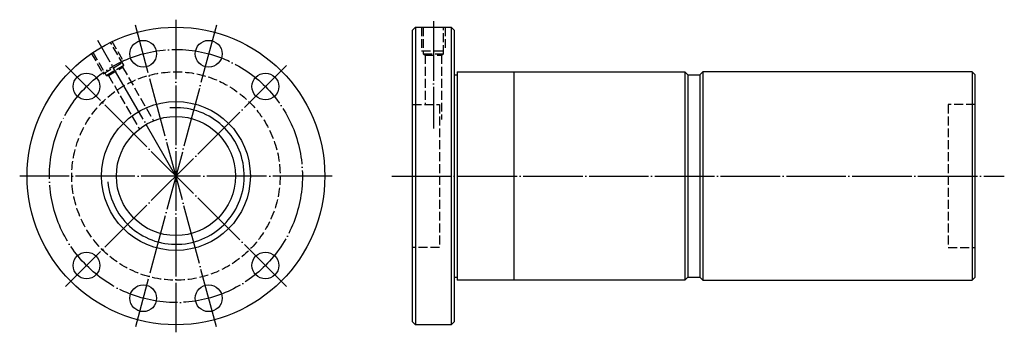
# Model space of a CAD drawing. Header units: millimetres. Extents: x -31 to 300, y 148 to 252.
import ezdxf

# ---------------------------------------------------------------- set-up
doc = ezdxf.new("R2010")
doc.units = ezdxf.units.MM
for name, pattern in [('CENTER', [22, 20, -1, 0, -1]), ('DASHED', [4, 3, -1]), ('THIN', [200000, 200000, 0])]:
    doc.linetypes.add(name, pattern=pattern)
doc.layers.add('NT', color=7, linetype='Continuous')

msp = doc.modelspace()

# ---------------------------------------------------------------- linework, layer by layer
at = {"layer": 'NT', "color": 3, "linetype": 'CENTER'}
for p, q in [((21.5, 252.5), (21.5, 147.5)), ((108, 252), (108, 216)), ((35.09, 250.71), (7.91, 149.29)), ((35.09, 149.29), (7.91, 250.71)), ((21.5, 200), (-4.75, 245.47)), ((58.62, 237.12), (-15.62, 162.88)), ((58.62, 162.88), (-15.62, 237.12)), ((74, 200), (-31, 200)), ((94, 200), (299.81, 200))]:
    msp.add_line(p, q, dxfattribs=at)
at = {"layer": 'NT', "color": 16, "linetype": 'Continuous'}
for p, q in [((101, 249), (102, 250)), ((101, 151), (101, 249)), ((102, 250), (114, 250)), ((102, 250), (102, 150)), ((114, 250), (115, 249)), ((114, 250), (114, 150)), ((115, 249), (115, 151)), ((116, 235), (116, 165)), ((116, 235), (192.5, 235)), ((135, 235), (135, 165)), ((192.5, 235), (193.5, 234)), ((192.5, 235), (192.5, 165)), ((198.5, 235), (197.5, 234)), ((289, 235), (198.5, 235)), ((198.5, 235), (198.5, 165)), ((289, 235), (289, 165)), ((289, 235), (290, 234)), ((115, 234), (116, 234)), ((193.5, 234), (193.5, 166)), ((193.5, 234), (197.5, 234)), ((197.5, 234), (197.5, 166)), ((290, 166), (290, 234)), ((115, 166), (116, 166)), ((193.5, 166), (192.5, 165)), ((193.5, 166), (197.5, 166)), ((197.5, 166), (198.5, 165)), ((289, 165), (290, 166)), ((192.5, 165), (116, 165)), ((198.5, 165), (289, 165)), ((102, 150), (101, 151)), ((114, 150), (102, 150)), ((115, 151), (114, 150))]:
    msp.add_line(p, q, dxfattribs=at)
at = {"layer": 'NT', "color": 1, "linetype": 'DASHED'}
for p, q in [((104, 250), (104, 242)), ((112, 250), (112, 242)), ((-0.04, 245.3), (3.96, 238.37)), ((104, 242), (112, 242)), ((-6.96, 241.3), (-2.96, 234.37)), ((-2.96, 234.37), (3.96, 238.37)), ((104.6, 241), (111.4, 241)), ((105.25, 240.62), (105.25, 224)), ((110.75, 240.62), (110.75, 219)), ((-1.94, 233.81), (3.94, 237.21)), ((3.57, 236.56), (13.98, 218.53)), ((-1.19, 233.81), (9.21, 215.78)), ((101, 224), (110, 224)), ((110, 224), (110, 176)), ((290, 224), (281, 224)), ((281, 224), (281, 176)), ((110, 176), (101, 176)), ((281, 176), (290, 176))]:
    msp.add_line(p, q, dxfattribs=at)
for points in [[(104.6, 250), (104.6, 241), (105.25, 240.62), (110.75, 240.62), (111.4, 241), (111.4, 250)], [(-6.44, 241.6), (-1.94, 233.81), (-1.19, 233.81), (3.57, 236.56), (3.94, 237.21), (-0.56, 245)]]:
    msp.add_lwpolyline(points, dxfattribs=at)
at = {"layer": 'NT', "color": 16, "linetype": 'Continuous'}
for centre, radius in [((21.5, 200), 50), ((10.5, 241.05), 4.5), ((32.5, 241.05), 4.5), ((-8.55, 230.05), 4.5), ((51.55, 230.05), 4.5), ((21.5, 200), 25), ((21.5, 200), 20), ((-8.55, 169.95), 4.5), ((51.55, 169.95), 4.5), ((10.5, 158.95), 4.5), ((32.5, 158.95), 4.5)]:
    msp.add_circle(centre, radius, dxfattribs=at)
at = {"layer": 'NT', "color": 3, "linetype": 'CENTER'}
msp.add_circle((21.5, 200), 42.5, dxfattribs=at)
at = {"layer": 'NT', "color": 1, "linetype": 'DASHED'}
msp.add_circle((21.5, 200), 35, dxfattribs=at)
at = {"layer": 'NT', "color": 5, "linetype": 'THIN'}
msp.add_arc((21.5, 200), 22.95, 185, 95, dxfattribs=at)

doc.saveas('drawing.dxf')
